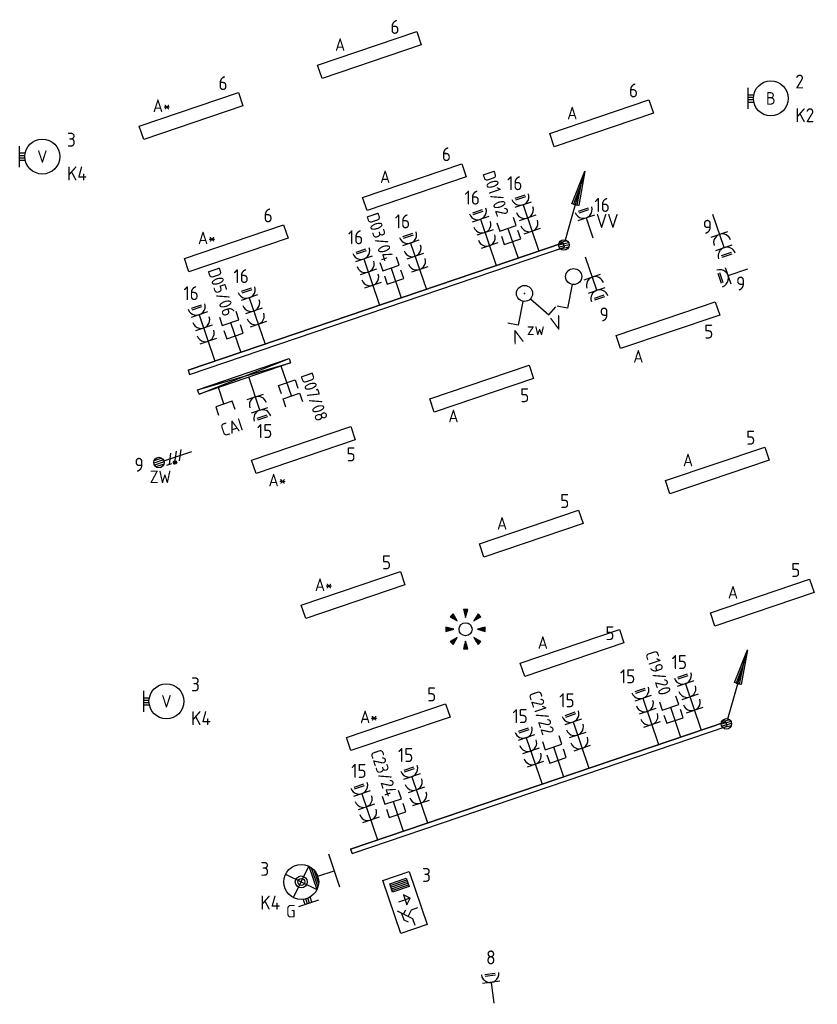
# Model space of a CAD drawing. Header units: millimetres. Extents: x 28812 to 120869, y 26747 to 104834.
# Tile 1 of 36: x 43979 to 55407, y 26747 to 40845. Entities that reach past the tile are written whole.
import ezdxf
from ezdxf.enums import TextEntityAlignment as Align

# ---------------------------------------------------------------- set-up
doc = ezdxf.new("R2010")
doc.units = ezdxf.units.MM
doc.header["$LTSCALE"] = 100
for name, color, linetype in [('EB62204-_ATTRIB', 2, 'Continuous'), ('EB63101-_ATTRIB', 2, 'Continuous'), ('EB63102-_ATTRIB', 2, 'Continuous'), ('EB63501-_ATTRIB', 2, 'Continuous'), ('EB6441--_ATTRIB', 2, 'Continuous'), ('EB6452--_ATTRIB', 2, 'Continuous'), ('EL6110--_CEN-NOODSTR', 3, 'Continuous'), ('EL61303-_WANDGOOT', 3, 'Continuous'), ('EL62203-_KRACHT-WCD230', 3, 'Continuous'), ('EL62204-_KRACHT-ASP230', 3, 'Continuous'), ('EL63101-_LICHT-ARM', 3, 'Continuous'), ('EL63102-_LICHT-SCH', 3, 'Continuous'), ('EL63103-_LICHT-WCD230V', 3, 'Continuous'), ('EL63105-_LICHT-KAST', 3, 'Continuous'), ('EL63202-_NOODVRL-TXT', 3, 'Continuous'), ('EL63501-_NOODVRL-ARM', 3, 'Continuous'), ('EL6441--_DATACOM', 3, 'Continuous'), ('EL6452--_CAI', 3, 'Continuous')]:
    doc.layers.add(name, color=color, linetype=linetype)
doc.styles.add('2_0', font='iso', dxfattribs={"height": 200})
doc.styles.add('ISO', font='iso.shx', dxfattribs={"height": 220})
doc.styles.add('NORATT', font='iso.shx')
doc.styles.add('NORDIM', font='isocp.shx')
doc.styles.get("Standard").update_dxf_attribs({"font": 'arial.ttf'})

# ---------------------------------------------------------------- blocks, each defined once
blk = doc.blocks.new('ES3W1L')
for p, q in [((1.25, 0), (-1.25, 0)), ((-0.75, 1.25), (0.75, 1.25)), ((-0.75, 1), (0.75, 1)), ((0, 0), (0, -3))]:
    blk.add_line(p, q)
blk.add_arc((0, 1.25), 1.25, 180, 0)
at = {"style": 'NORATT'}
for tag, flags, p in [('VERMOGEN', 9, (-2.5, 3)), ('GROEP', 8, (0, 3)), ('SCHAK', 8, (2.5, 3)), ('GELIJK', 9, (5, 3)), ('KAST', 9, (7, 3)), ('TAL', 8, (2.5, 3))]:
    blk.add_attdef(tag, text='', height=1.8, rotation=90, dxfattribs=dict(at, flags=flags)).set_placement(p, align=Align.MIDDLE_CENTER)
at = {"style": 'NORATT', "flags": 8}
blk.add_attdef('DOEL', text='', height=1.8, rotation=90, dxfattribs=at).set_placement((-2.5, 3), align=Align.MIDDLE_LEFT)
at = {"style": 'NORATT', "flags": 9}
blk.add_attdef('M_CODE', text='', height=1.8, dxfattribs=at).set_placement((0, 0), align=Align.MIDDLE_CENTER)
blk = doc.blocks.new('EJ3P31')
at = {"color": 0}
blk.add_lwpolyline([(-7.5, -1), (-7.5, 1), (7.5, 1), (7.5, -1)], close=True, dxfattribs=at)
at = {"style": 'NORATT', "flags": 9}
blk.add_attdef('GELIJK', text='', height=1.8, dxfattribs=at).set_placement((3.5, 5), align=Align.MIDDLE_CENTER)
at = {"color": 0, "style": 'NORATT'}
for tag, flags, p in [('A_CODE', 8, (-3.5, 2.75)), ('SCHAK', 8, (3.5, 2.75)), ('GROEP', 8, (-3.5, -2.75)), ('KAST', 9, (3.5, -2.75))]:
    blk.add_attdef(tag, text='', height=1.8, dxfattribs=dict(at, flags=flags)).set_placement(p, align=Align.MIDDLE)
blk = doc.blocks.new('EH100000')
at = {"linetype": 'ByBlock'}
for p, q in [((1, 0.5), (0, 0.5)), ((1, 0.5, 1), (0, 0.5, 1)), ((0, -0.5, 1), (1, -0.5, 1)), ((1, -0.5), (0, -0.5))]:
    blk.add_line(p, q, dxfattribs=at)
at = {"linetype": 'ByBlock', "invisible_edges": 15}
for points in [[(1, -0.5), (0, -0.5), (0, 0.5), (1, 0.5)], [(0, 0.5), (1, 0.5), (1, 0.5, 1), (0, 0.5, 1)], [(0, -0.5, 1), (1, -0.5, 1), (1, -0.5), (0, -0.5)]]:
    blk.add_3dface(points, dxfattribs=at)
at = {"linetype": 'ByBlock', "style": '2_0', "flags": 8}
blk.add_attdef('FUNCTIE', text='', height=0.5, dxfattribs=at).set_placement((0.5, 0), align=Align.MIDDLE)
at = {"linetype": 'ByBlock', "flags": 9}
blk.add_attdef('SCHOT', text='', height=0.5, dxfattribs=at).set_placement((0.5, 0), align=Align.MIDDLE)
blk = doc.blocks.new('ES3W2L')
for p, q in [((-0.75, 3.25), (0.75, 3.25)), ((-0.75, 3), (0.75, 3)), ((1.25, 2), (-1.25, 2)), ((0, 2), (0, -3)), ((1.25, 0), (-1.25, 0))]:
    blk.add_line(p, q)
for centre in [(0, 3.25), (0, 1.25)]:
    blk.add_arc(centre, 1.25, 180, 0)
at = {"style": 'NORATT'}
for tag, flags, p in [('VERMOGEN', 9, (-2.5, 5)), ('GROEP', 8, (0, 5)), ('SCHAK', 8, (2.5, 5)), ('GELIJKI', 9, (5, 5)), ('GELIJK', 9, (5, 5)), ('TAL', 8, (2.5, 5)), ('KAST', 9, (7, 5))]:
    blk.add_attdef(tag, text='', height=1.8, rotation=90, dxfattribs=dict(at, flags=flags)).set_placement(p, align=Align.MIDDLE_CENTER)
for tag, height, flags, p in [('GROEPI', 1.8, 9, (0, 9.5)), ('CODE', 3.5, 8, (0, 4.5)), ('M_CODE', 1.8, 9, (0, 0)), ('VERMOGENI', 1.8, 9, (0, -9.5)), ('DOELI', 1.8, 9, (0, -11.5))]:
    blk.add_attdef(tag, text='', height=height, dxfattribs=dict(at, flags=flags)).set_placement(p, align=Align.MIDDLE_CENTER)
at = {"style": 'NORATT', "flags": 8}
blk.add_attdef('DOEL', text='', height=1.8, rotation=90, dxfattribs=at).set_placement((-2.5, 5), align=Align.MIDDLE_LEFT)
blk = doc.blocks.new('ES111352')
at = {"color": 0}
blk.add_line((0, 1.5), (0, -3), dxfattribs=at)
for points in [[(-1.25, 2.75), (-1.25, 1.5), (1.25, 1.5), (1.25, 2.75)], [(-1.25, 0.75), (-1.25, -0.5), (1.25, -0.5), (1.25, 0.75)]]:
    blk.add_lwpolyline(points, dxfattribs=at)
at = {"color": 0, "style": 'NORATT', "flags": 8}
blk.add_attdef('NUMMER1', text='', height=1.8, rotation=90, dxfattribs=at).set_placement((-1.5, 4.5), align=Align.MIDDLE_LEFT)
at = {"style": 'NORATT', "flags": 8}
blk.add_attdef('NUMMER', text='', height=1.8, rotation=90, dxfattribs=at).set_placement((1.5, 4.5), align=Align.MIDDLE_LEFT)
at = {"style": 'NORATT'}
for tag, flags, p in [('CODE', 9, (1, 3.5)), ('PANEEL', 9, (0, 3)), ('GRP', 8, (0, -5)), ('RUIMTE', 9, (0, -7.5))]:
    blk.add_attdef(tag, text='', height=1.8, dxfattribs=dict(at, flags=flags)).set_placement(p, align=Align.MIDDLE_LEFT)
at = {"style": 'NORATT', "flags": 8}
blk.add_attdef('M_CODE', text='', height=1.8, dxfattribs=at).set_placement((0, 0), align=Align.MIDDLE_CENTER)
blk = doc.blocks.new('WGE')
blk.add_lwpolyline([(-1, -0.5), (0, -0.5), (0, 0.5), (-1, 0.5)])
at = {"style": '2_0', "flags": 9}
for tag in ['HULPSTUK', 'SCHOT']:
    blk.add_attdef(tag, text='', height=0.5, dxfattribs=at).set_placement((0, 0), align=Align.MIDDLE)
blk = doc.blocks.new('ES3G10')
for p, q in [((-3.25, -1.5), (-3.25, 1.5)), ((-3.25, 0.52), (-2.44, 0.52)), ((-3.25, 0.17), (-2.49, 0.17)), ((-3.25, -0.17), (-2.49, -0.17)), ((-3.25, -0.52), (-2.44, -0.52))]:
    blk.add_line(p, q)
blk.add_circle((0, 0), 2.5)
at = {"style": 'NORATT', "flags": 9}
blk.add_attdef('GELIJK', text='', height=1.8, dxfattribs=at).set_placement((3.5, 5), align=Align.MIDDLE_CENTER)
at = {"color": 6, "style": 'NORATT'}
for tag, flags, p in [('SCHAK', 8, (3.5, 2.75)), ('A_CODE', 8, (0, 0)), ('GROEP', 8, (-3.5, -2.75)), ('KAST', 9, (3.5, -2.75))]:
    blk.add_attdef(tag, text='', height=1.8, dxfattribs=dict(at, flags=flags)).set_placement(p, align=Align.MIDDLE)
blk = doc.blocks.new('ES652141')
for p, q in [((-2.79, 2.51), (-2.26, 1.98)), ((-2.65, 2.65), (-1.59, 1.59)), ((-2.51, 2.79), (-1.98, 2.26)), ((-0.2, 3.75), (-0.2, 3)), ((0, 3.75), (0, 2.25)), ((0.2, 3.75), (0.2, 3)), ((2.65, 2.65), (1.59, 1.59)), ((2.51, 2.79), (1.98, 2.26)), ((2.79, 2.51), (2.26, 1.98)), ((-3.75, 0.2), (-3, 0.2)), ((-3.75, 0), (-2.25, 0)), ((3.75, 0), (2.25, 0)), ((3.75, 0.2), (3, 0.2)), ((-3.75, -0.2), (-3, -0.2)), ((-2.65, -2.65), (-1.59, -1.59)), ((2.65, -2.65), (1.59, -1.59)), ((3.75, -0.2), (3, -0.2)), ((-2.79, -2.51), (-2.26, -1.98)), ((-2.51, -2.79), (-1.98, -2.26)), ((-0.2, -3.75), (-0.2, -3)), ((0, -3.75), (0, -2.25)), ((0.2, -3.75), (0.2, -3)), ((2.51, -2.79), (1.98, -2.26)), ((2.79, -2.51), (2.26, -1.98))]:
    blk.add_line(p, q)
for points in [[(-1.59, 1.59), (-2.37, 2.93), (-2.93, 2.37)], [(0, 2.25), (0.4, 3.75), (-0.4, 3.75)], [(1.59, 1.59), (2.93, 2.37), (2.37, 2.93)], [(-2.25, 0), (-3.75, 0.4), (-3.75, -0.4)], [(2.25, 0), (3.75, -0.4), (3.75, 0.4)], [(-1.59, -1.59), (-2.93, -2.37), (-2.37, -2.93)], [(1.59, -1.59), (2.37, -2.93), (2.93, -2.37)], [(0, -2.25), (-0.4, -3.75), (0.4, -3.75)]]:
    blk.add_lwpolyline(points, close=True)
blk.add_circle((0, 0), 1.25)
at = {"style": 'NORATT'}
blk.add_attdef('NUMMER', text='', height=1.8, dxfattribs=at).set_placement((0, 5), align=Align.MIDDLE)
for tag, flags, p in [('PANEEL', 9, (0, 3)), ('CODE', 9, (1, 3.5)), ('GRP', 8, (0, -5)), ('RUIMTE', 9, (0, -7.5))]:
    blk.add_attdef(tag, text='', height=1.8, dxfattribs=dict(at, flags=flags)).set_placement(p, align=Align.MIDDLE_LEFT)
at = {"style": 'NORATT', "flags": 8}
blk.add_attdef('M_CODE', text='', height=1.8, dxfattribs=at).set_placement((0, 0), align=Align.MIDDLE_CENTER)
blk = doc.blocks.new('ES3S1')
blk.add_lwpolyline([(0.58, 1), (2.31, 4), (3.61, 3.25)])
blk.add_circle((0, 0), 1.15)
at = {"style": 'NORATT'}
for tag, flags, p in [('SCHAK', 8, (3, 5.5)), ('KAST', 9, (-3, 0.5)), ('M_CODE', 9, (0, 0)), ('DOEL', 9, (-3, -2)), ('GROEP', 9, (-3, -4.5))]:
    blk.add_attdef(tag, text='', height=1.8, dxfattribs=dict(at, flags=flags)).set_placement(p, align=Align.MIDDLE_CENTER)
blk = doc.blocks.new('ES3G11WW')
at = {"color": 0}
for p, q in [((-3.25, -1.5), (-3.25, 1.5)), ((-1.77, 1.77), (1.77, -1.77)), ((1.77, 1.77), (-1.77, -1.77)), ((-3.25, 0.52), (-2.44, 0.52)), ((-3.25, 0.17), (-2.49, 0.17)), ((-3.25, -0.17), (-2.49, -0.17)), ((-3.25, -0.52), (-2.44, -0.52)), ((1.77, -1.77), (-1.77, -1.77)), ((1.48, -2.02), (-1.48, -2.02)), ((1.05, -2.27), (-1.05, -2.27)), ((0, -2.5), (0, -5)), ((-2.5, -5), (2.5, -5))]:
    blk.add_line(p, q, dxfattribs=at)
blk.add_lwpolyline([(1.77, -1.77), (1.75, -1.75)], dxfattribs=at)
for radius in [2.5, 0.85, 0.5]:
    blk.add_circle((0, 0), radius, dxfattribs=at)
at = {"style": 'NORATT', "flags": 9}
blk.add_attdef('GELIJK', text='', height=1.8, dxfattribs=at).set_placement((3.5, 5), align=Align.MIDDLE_CENTER)
at = {"color": 0, "style": 'NORATT'}
for tag, flags, p in [('A_CODE', 8, (-3.5, 2.75)), ('SCHAK', 8, (3.5, 2.75)), ('GROEP', 8, (-3.5, -2.75)), ('KAST', 9, (3.5, -2.75))]:
    blk.add_attdef(tag, text='', height=1.8, dxfattribs=dict(at, flags=flags)).set_placement(p, align=Align.MIDDLE)
blk = doc.blocks.new('ES3N026')
for p, q in [((-1.5, 0.75), (-1, 0.25)), ((0.38, -0.88), (0.38, 0.87)), ((2.25, 1.25), (2.25, -1.25)), ((2.5, 1.25), (2.5, -1.25)), ((2.75, 1.25), (2.75, -1.25)), ((3, 1.25), (3, -1.25))]:
    blk.add_line(p, q)
for points in [[(4.01, 2.01), (4.01, -1.98), (-3.99, -1.98), (-3.99, 2.01)], [(3.25, -1.25), (2, -1.25), (2, 1.25), (3.25, 1.25)], [(0.38, -0.88), (1.12, -0.13), (-0.37, -0.13)]]:
    blk.add_lwpolyline(points, close=True)
for points in [[(-0.75, 1.5), (-2.5, -0.25), (-3.5, -0.25)], [(-1.25, 1), (-2.25, 1), (-2.75, 0.5)], [(-2, 0.25), (-1.25, -0.5), (-1.25, -1.5)]]:
    blk.add_lwpolyline(points)
at = {"style": 'NORATT'}
for tag, height, flags, p in [('GROEPI', 1.8, 9, (0, 9.5)), ('CODE', 3.5, 8, (0, 4.5)), ('A_CODE', 1.8, 8, (-3.5, 3.5)), ('NUMMER', 1.8, 8, (3.5, 3.5)), ('SCHAK', 1.8, 8, (3.5, 2.75)), ('M_CODE', 1.8, 9, (0, 0)), ('GROEP', 1.8, 8, (-3.5, -3.5)), ('KAST', 1.8, 9, (3.5, -3.5)), ('VERMOGEN', 1.8, 9, (0, -5.5)), ('DOEL', 1.8, 9, (0, -7.5)), ('VERMOGENI', 1.8, 9, (0, -9.5)), ('DOELI', 1.8, 9, (0, -11.5))]:
    blk.add_attdef(tag, text='', height=height, dxfattribs=dict(at, flags=flags)).set_placement(p, align=Align.MIDDLE_CENTER)
at = {"style": 'NORATT', "flags": 9}
for tag in ['GELIJKI', 'TAL']:
    blk.add_attdef(tag, text='', height=1.8, rotation=90, dxfattribs=at).set_placement((5, 3.76), align=Align.MIDDLE_CENTER)
blk = doc.blocks.new('ES3W3L')
at = {"color": 2}
for p, q in [((-0.75, 5.25), (0.75, 5.25)), ((-0.75, 5), (0.75, 5))]:
    blk.add_line(p, q, dxfattribs=at)
at = {"color": 0}
for p, q in [((1.25, 4), (-1.25, 4)), ((0, 4), (0, -3)), ((1.25, 2), (-1.25, 2)), ((1.25, 0), (-1.25, 0))]:
    blk.add_line(p, q, dxfattribs=at)
for centre in [(0, 5.25), (0, 3.25), (0, 1.25)]:
    blk.add_arc(centre, 1.25, 180, 0, dxfattribs=at)
at = {"style": 'NORATT'}
for tag, flags, p in [('VERMOGEN', 9, (-2.5, 7)), ('GROEP', 8, (0, 7)), ('SCHAK', 8, (2.5, 7)), ('GELIJK', 9, (5, 7)), ('KAST', 9, (7, 7)), ('TAL', 8, (2.5, 7))]:
    blk.add_attdef(tag, text='', height=1.8, rotation=90, dxfattribs=dict(at, flags=flags)).set_placement(p, align=Align.MIDDLE_CENTER)
at = {"style": 'NORATT', "flags": 8}
blk.add_attdef('DOEL', text='', height=1.8, rotation=90, dxfattribs=at).set_placement((-2.5, 7), align=Align.MIDDLE_LEFT)
at = {"style": 'NORATT', "flags": 9}
blk.add_attdef('M_CODE', text='', height=1.8, dxfattribs=at).set_placement((0, 0), align=Align.MIDDLE_CENTER)
blk = doc.blocks.new('ES111309')
at = {"color": 0}
blk.add_line((0, -0.5), (0, -3), dxfattribs=at)
blk.add_lwpolyline([(-1.25, 0.75), (-1.25, -0.5), (1.25, -0.5), (1.25, 0.75)], dxfattribs=at)
at = {"color": 0, "style": 'NORATT', "flags": 8}
for tag, p in [('NUMMER', (0, 6)), ('CODE', (0, 3))]:
    blk.add_attdef(tag, text='', height=1.8, dxfattribs=at).set_placement(p, align=Align.MIDDLE)
at = {"style": 'NORATT'}
for tag, flags, p in [('PANEEL', 9, (0, 3)), ('GRP', 8, (0, -5)), ('RUIMTE', 9, (0, -7.5))]:
    blk.add_attdef(tag, text='', height=1.8, dxfattribs=dict(at, flags=flags)).set_placement(p, align=Align.MIDDLE_LEFT)
at = {"style": 'NORATT', "flags": 8}
blk.add_attdef('M_CODE', text='', height=1.8, dxfattribs=at).set_placement((0, 0), align=Align.MIDDLE_CENTER)
blk = doc.blocks.new('ES111201')
at = {"color": 0}
for p, q in [((0.38, 0.65), (5.5, 9.53)), ((0.73, 0.15), (-0.73, 0.15)), ((0.6, 0.45), (-0.6, 0.45)), ((0.73, -0.15), (-0.73, -0.15)), ((0.6, -0.45), (-0.6, -0.45))]:
    blk.add_line(p, q, dxfattribs=at)
for points in [[(2.57, 5.45), (5.5, 9.53), (3.43, 4.95)], [(3.22, 5.07), (4.63, 8.01), (2.78, 5.32)]]:
    blk.add_lwpolyline(points, close=True, dxfattribs=at)
blk.add_circle((0, 0), 0.75, dxfattribs=at)
at = {"style": 'NORATT', "flags": 9}
for tag in ['GELIJKI', 'TAL']:
    blk.add_attdef(tag, text='', height=1.8, rotation=90, dxfattribs=at).set_placement((5, 11.28), align=Align.MIDDLE_CENTER)
at = {"style": 'NORATT'}
for tag, height, flags, p in [('GROEPI', 1.8, 9, (0, 9.5)), ('GROEP', 1.8, 8, (0, 7.5)), ('CODE', 3.5, 8, (0, 4.5)), ('M_CODE', 1.8, 8, (0, 0)), ('KAST', 1.8, 9, (0, -3.5)), ('VERMOGEN', 1.8, 9, (0, -5.5)), ('DOEL', 1.8, 9, (0, -7.5)), ('VERMOGENI', 1.8, 9, (0, -9.5)), ('DOELI', 1.8, 9, (0, -11.5))]:
    blk.add_attdef(tag, text='', height=height, dxfattribs=dict(at, flags=flags)).set_placement(p, align=Align.MIDDLE_CENTER)
blk = doc.blocks.new('ES3X5')
at = {"color": 0}
for p, q in [((-0.45, 1.4), (-0.45, 2.6)), ((-0.15, 1.27), (-0.15, 2.73)), ((0.15, 1.27), (0.15, 2.73)), ((0.45, 1.4), (0.45, 2.6)), ((0, 1.25), (0, -3))]:
    blk.add_line(p, q, dxfattribs=at)
at = {"color": 1}
for p, q in [((-0.88, -0.38), (-0.88, 0.01)), ((-0.78, -0.42), (-0.78, 0.06)), ((-0.73, 1.04), (-0.73, 0.3)), ((-0.73, 0.67), (0.73, -0.07)), ((-0.69, -0.42), (-0.69, 0.06)), ((-0.59, -0.38), (-0.59, 0.01)), ((-0.73, -0.18), (0.73, -0.92)), ((-0.73, -0.88), (0.73, -1.62))]:
    blk.add_line(p, q, dxfattribs=at)
at = {"color": 0}
blk.add_circle((0, 2), 0.75, dxfattribs=at)
at = {"color": 1}
blk.add_circle((-0.73, -0.18), 0.245, dxfattribs=at)
at = {"style": 'NORATT'}
for tag, flags, p in [('VERMOGEN', 9, (-2.5, 4.5)), ('GROEP', 8, (0, 4.5)), ('SCHAK', 8, (2.5, 4.5)), ('KAST', 9, (7, 4.5)), ('DOEL', 8, (-2.5, 1))]:
    blk.add_attdef(tag, text='', height=1.8, rotation=90, dxfattribs=dict(at, flags=flags)).set_placement(p, align=Align.MIDDLE_LEFT)
for tag, flags, p in [('GELIJK', 9, (5, 4.5)), ('TAL', 8, (2.5, 4.5))]:
    blk.add_attdef(tag, text='', height=1.8, rotation=90, dxfattribs=dict(at, flags=flags)).set_placement(p, align=Align.MIDDLE_CENTER)
at = {"style": 'NORATT', "flags": 9}
blk.add_attdef('M_CODE', text='', height=1.8, dxfattribs=at).set_placement((0, 0), align=Align.MIDDLE_CENTER)
blk = doc.blocks.new('ES3SZ')
at = {"color": 0}
for points in [[(-0.58, 1), (-2.31, 4), (-3.61, 3.25)], [(0.58, 1), (2.31, 4), (3.61, 3.25)]]:
    blk.add_lwpolyline(points, dxfattribs=at)
blk.add_circle((0, 0), 1.15, dxfattribs=at)
blk.add_point((0, 0), dxfattribs=at)
blk.add_point((0, 0), dxfattribs=at)
at = {"color": 2, "style": 'ISO'}
blk.add_text('V', height=2, rotation=180, dxfattribs=at).set_placement((-3, 5.5), align=Align.MIDDLE_CENTER)
blk.add_text('V', height=2, dxfattribs=at).set_placement((3, 5.5), align=Align.MIDDLE_CENTER)
at = {"style": 'NORATT'}
for tag, flags, p in [('SCHAK', 8, (3, 5.5)), ('KAST', 9, (-3, 0.5)), ('M_CODE', 8, (0, 0)), ('DOEL', 9, (-3, -2)), ('GROEP', 9, (-3, -4.5))]:
    blk.add_attdef(tag, text='', height=1.8, dxfattribs=dict(at, flags=flags)).set_placement(p, align=Align.MIDDLE_CENTER)
for tag, flags, p in [('CODE', 9, (1, 3.5)), ('PANEEL', 9, (0, 3)), ('GRP', 8, (0, -5)), ('RUIMTE', 9, (0, -7.5))]:
    blk.add_attdef(tag, text='', height=1.8, dxfattribs=dict(at, flags=flags)).set_placement(p, align=Align.MIDDLE_LEFT)

msp = doc.modelspace()

# ---------------------------------------------------------------- linework, layer by layer
at = {"layer": 'EL61303-_WANDGOOT'}
for p, q in [((46529, 35547), (47839, 35992)), ((46550, 35485), (47839, 35992)), ((47839, 35992), (47860, 35930)), ((46529, 35547), (47860, 35930)), ((47860, 35930), (46550, 35485)), ((46550, 35485), (46529, 35547))]:
    msp.add_line(p, q, dxfattribs=at)

# ---------------------------------------------------------------- block references
at = {"layer": 'EL6110--_CEN-NOODSTR', "xscale": 99.99999999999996, "yscale": 99.99999999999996, "zscale": 99.99999999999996, "rotation": 198.7500000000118}
msp.add_blockref('ES3W2L', (54006, 37771, -16800), dxfattribs=at)
at = {"layer": 'EL61303-_WANDGOOT', "yscale": 65}
for name, p, xscale, zscale, rotation in [('EH100000', (51776, 37619, -120), 5674.999999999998, 120, 198.7499999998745), ('WGE', (51776, 37619, -120), 119.9999999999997, 119.9999999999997, 18.74999999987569), ('WGE', (46403, 35795, -120), 119.9999999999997, 119.9999999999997, 198.7499999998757), ('EH100000', (54104, 30762, -15300), 5675, 120, 198.7499999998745), ('WGE', (54104, 30762, -15300), 120, 120, 18.74999999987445), ('WGE', (54104, 30762, -15300), 120, 120, 18.74999999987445), ('WGE', (48730, 28938, -15300), 120, 120, 198.7499999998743)]:
    msp.add_blockref(name, p, dxfattribs=dict(at, xscale=xscale, zscale=zscale, rotation=rotation))
at = {"layer": 'EL62204-_KRACHT-ASP230'}
ref = msp.add_blockref('ES3X5', (46164, 34568, -16800), dxfattribs=dict(at, xscale=100, yscale=100, zscale=100, rotation=108.7500000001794))
ref.add_attrib('DOEL', 'ZW', dxfattribs={"layer": 'EB62204-_ATTRIB', "color": 1, "height": 180, "style": 'NORATT', "flags": 8}).set_placement((46150, 34299, -16800), align=Align.MIDDLE_RIGHT)
at = {"layer": 'EL63101-_LICHT-ARM'}
ref = msp.add_blockref('EJ3P31', (48989, 40340), dxfattribs=dict(at, xscale=100.0000000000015, yscale=100.0000000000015, zscale=100.0000000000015, rotation=18.69999999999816))
ref.add_attrib('A_CODE', 'A', dxfattribs={"layer": 'EB63101-_ATTRIB', "color": 1, "height": 180, "style": 'NORATT', "flags": 8}).set_placement((48570, 40488), align=Align.MIDDLE)
ref = msp.add_blockref('ES3G10', (54740, 39718, -14400), dxfattribs=dict(at, xscale=100, yscale=100, zscale=100))
ref.add_attrib('A_CODE', 'B', dxfattribs={"layer": 'EB63101-_ATTRIB', "color": 1, "height": 180, "style": 'NORATT', "flags": 8}).set_placement((54740, 39718, -14400), align=Align.MIDDLE)
ref = msp.add_blockref('EJ3P31', (46435, 39465), dxfattribs=dict(at, xscale=100.0000000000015, yscale=100.0000000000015, zscale=100.0000000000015, rotation=18.69999999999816))
ref.add_attrib('A_CODE', 'A*', dxfattribs={"layer": 'EB63101-_ATTRIB', "color": 1, "height": 180, "style": 'NORATT', "flags": 8}).set_placement((46015, 39613), align=Align.MIDDLE)
ref = msp.add_blockref('EJ3P31', (52315, 39360), dxfattribs=dict(at, xscale=100.0000000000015, yscale=100.0000000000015, zscale=100.0000000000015, rotation=18.69999999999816))
ref.add_attrib('A_CODE', 'A', dxfattribs={"layer": 'EB63101-_ATTRIB', "color": 1, "height": 180, "style": 'NORATT', "flags": 8}).set_placement((51895, 39508), align=Align.MIDDLE)
ref = msp.add_blockref('ES3G10', (44304, 38885, -14200), dxfattribs=dict(at, xscale=100, yscale=100, zscale=100))
ref.add_attrib('A_CODE', 'V', dxfattribs={"layer": 'EB63101-_ATTRIB', "color": 1, "height": 180, "style": 'NORATT', "flags": 8}).set_placement((44304, 38885, -14200), align=Align.MIDDLE)
ref = msp.add_blockref('EJ3P31', (49635, 38447), dxfattribs=dict(at, xscale=100.0000000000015, yscale=100.0000000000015, zscale=100.0000000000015, rotation=18.69999999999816))
ref.add_attrib('A_CODE', 'A', dxfattribs={"layer": 'EB63101-_ATTRIB', "color": 1, "height": 180, "style": 'NORATT', "flags": 8}).set_placement((49215, 38595), align=Align.MIDDLE)
ref = msp.add_blockref('EJ3P31', (47081, 37572), dxfattribs=dict(at, xscale=100.0000000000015, yscale=100.0000000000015, zscale=100.0000000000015, rotation=18.69999999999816))
ref.add_attrib('A_CODE', 'A*', dxfattribs={"layer": 'EB63101-_ATTRIB', "color": 1, "height": 180, "style": 'NORATT', "flags": 8}).set_placement((46661, 37720), align=Align.MIDDLE)
ref = msp.add_blockref('EJ3P31', (53267, 36470), dxfattribs=dict(at, xscale=99.9999999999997, yscale=99.9999999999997, zscale=99.9999999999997, rotation=18.70000000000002))
ref.add_attrib('A_CODE', 'A', dxfattribs={"layer": 'EB63101-_ATTRIB', "color": 1, "height": 180, "style": 'NORATT', "flags": 8}).set_placement((52842, 36024), align=Align.MIDDLE)
ref = msp.add_blockref('EJ3P31', (50598, 35562), dxfattribs=dict(at, xscale=100.0000000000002, yscale=100.0000000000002, zscale=100.0000000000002, rotation=18.7))
ref.add_attrib('A_CODE', 'A', dxfattribs={"layer": 'EB63101-_ATTRIB', "color": 1, "height": 180, "style": 'NORATT', "flags": 8}).set_placement((50193, 35170), align=Align.MIDDLE)
ref = msp.add_blockref('EJ3P31', (48045, 34684), dxfattribs=dict(at, xscale=100, yscale=100, zscale=100, rotation=18.7))
ref.add_attrib('A_CODE', 'A*', dxfattribs={"layer": 'EB63101-_ATTRIB', "color": 1, "height": 180, "style": 'NORATT', "flags": 8}).set_placement((47672, 34253), align=Align.MIDDLE)
ref = msp.add_blockref('EJ3P31', (53974, 34391), dxfattribs=dict(at, xscale=99.99999999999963, yscale=99.99999999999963, zscale=99.99999999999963, rotation=18.69999999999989))
ref.add_attrib('A_CODE', 'A', dxfattribs={"layer": 'EB63101-_ATTRIB', "color": 1, "height": 180, "style": 'NORATT', "flags": 8}).set_placement((53554, 34540), align=Align.MIDDLE)
ref = msp.add_blockref('EJ3P31', (51309, 33485), dxfattribs=dict(at, xscale=100.0000000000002, yscale=100.0000000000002, zscale=100.0000000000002, rotation=18.70000000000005))
ref.add_attrib('A_CODE', 'A', dxfattribs={"layer": 'EB63101-_ATTRIB', "color": 1, "height": 180, "style": 'NORATT', "flags": 8}).set_placement((50890, 33633), align=Align.MIDDLE)
ref = msp.add_blockref('EJ3P31', (48756, 32607), dxfattribs=dict(at, xscale=100.0000000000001, yscale=100.0000000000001, zscale=100.0000000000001, rotation=18.70000000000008))
ref.add_attrib('A_CODE', 'A*', dxfattribs={"layer": 'EB63101-_ATTRIB', "color": 1, "height": 180, "style": 'NORATT', "flags": 8}).set_placement((48336, 32755), align=Align.MIDDLE)
ref = msp.add_blockref('EJ3P31', (54618, 32498), dxfattribs=dict(at, xscale=99.99999999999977, yscale=99.99999999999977, zscale=99.99999999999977, rotation=18.70000000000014))
ref.add_attrib('A_CODE', 'A', dxfattribs={"layer": 'EB63101-_ATTRIB', "color": 1, "height": 180, "style": 'NORATT', "flags": 8}).set_placement((54198, 32646), align=Align.MIDDLE)
at = {"layer": 'EL63101-_LICHT-ARM', "xscale": 75, "yscale": 75, "zscale": 75}
msp.add_blockref('ES652141', (50368, 32117, -16800), dxfattribs=at)
at = {"layer": 'EL63101-_LICHT-ARM'}
ref = msp.add_blockref('EJ3P31', (51893, 31777), dxfattribs=dict(at, xscale=100.0000000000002, yscale=100.0000000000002, zscale=100.0000000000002, rotation=18.70000000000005))
ref.add_attrib('A_CODE', 'A', dxfattribs={"layer": 'EB63101-_ATTRIB', "color": 1, "height": 180, "style": 'NORATT', "flags": 8}).set_placement((51474, 31926), align=Align.MIDDLE)
ref = msp.add_blockref('ES3G10', (46082, 31085, -14200), dxfattribs=dict(at, xscale=100, yscale=100, zscale=100))
ref.add_attrib('A_CODE', 'V', dxfattribs={"layer": 'EB63101-_ATTRIB', "color": 1, "height": 180, "style": 'NORATT', "flags": 8}).set_placement((46082, 31085, -14200), align=Align.MIDDLE)
ref = msp.add_blockref('EJ3P31', (49403, 30714), dxfattribs=dict(at, xscale=99.99999999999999, yscale=99.99999999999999, zscale=99.99999999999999, rotation=18.70000000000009))
ref.add_attrib('A_CODE', 'A*', dxfattribs={"layer": 'EB63101-_ATTRIB', "color": 1, "height": 180, "style": 'NORATT', "flags": 8}).set_placement((48983, 30862), align=Align.MIDDLE)
at = {"layer": 'EL63102-_LICHT-SCH', "xscale": 100, "yscale": 100, "zscale": 100, "rotation": 198.7499999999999}
msp.add_blockref('ES3S1', (51916, 37167, -15600), dxfattribs=at)
at = {"layer": 'EL63102-_LICHT-SCH'}
ref = msp.add_blockref('ES3SZ', (51212, 36925, -15600), dxfattribs=dict(at, xscale=100, yscale=100, zscale=100, rotation=198.749999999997))
ref.add_attrib('SCHAK', 'zw', dxfattribs={"layer": 'EB63102-_ATTRIB', "color": 1, "height": 180, "style": 'NORATT', "flags": 8}).set_placement((51373, 36418, -15600), align=Align.MIDDLE_CENTER)
at = {"layer": 'EL63103-_LICHT-WCD230V'}
for name, p, xscale, yscale, zscale, rotation in [('ES3W3L', (51319, 37815, -570), 100, 100, 100, 18.74999999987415), ('ES3W3L', (50709, 37608, -120), 100, 100, 100, 18.74999999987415), ('ES3W1L', (52096, 38007), 99.99999999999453, 99.99999999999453, 99.99999999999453, 18.75000000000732), ('ES3W3L', (49709, 37268, -120), 100, 100, 100, 18.74999999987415), ('ES3W3L', (49038, 37041, -570), 100, 100, 100, 18.74999999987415), ('ES3W2L', (52183, 37160, -15750), 99.99999999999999, 99.99999999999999, 99.99999999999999, 198.7499999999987), ('ES3W1L', (54127, 37180, -16800), 100.0000000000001, 100.0000000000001, 100.0000000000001, 108.7500000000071), ('ES3W3L', (47398, 36484, -120), 100, 100, 100, 18.74999999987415), ('ES3W3L', (46681, 36241, -570), 100, 100, 100, 18.74999999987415), ('ES3W2L', (47355, 35444), 100.0000000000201, 100.0000000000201, 100.0000000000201, 198.2595760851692), ('ES3W3L', (53646, 30958, -15750), 100, 100, 100, 18.74999999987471), ('ES3W3L', (53037, 30751, -15300), 100, 100, 100, 18.74999999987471), ('ES3W3L', (52036, 30411, -15300), 100, 100, 100, 18.74999999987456), ('ES3W3L', (51366, 30184, -15750), 100, 100, 100, 18.74999999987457), ('ES3W3L', (49726, 29627, -15300), 100, 100, 100, 18.74999999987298), ('ES3W3L', (49009, 29384, -15750), 100, 100, 100, 18.74999999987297), ('ES3W1L', (50734, 27061), 99.99999999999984, 99.99999999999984, 99.99999999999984, 7.499999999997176)]:
    msp.add_blockref(name, p, dxfattribs=dict(at, xscale=xscale, yscale=yscale, zscale=zscale, rotation=rotation))
at = {"layer": 'EL63105-_LICHT-KAST'}
for p, xscale, yscale, zscale, rotation in [((51776, 37619, -120), 100.000000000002, 100.000000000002, 100.000000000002, 14.14705469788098), ((54104, 30762, -15300), 100, 100, 100, 14.1470546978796)]:
    msp.add_blockref('ES111201', p, dxfattribs=dict(at, xscale=xscale, yscale=yscale, zscale=zscale, rotation=rotation))
at = {"layer": 'EL63202-_NOODVRL-TXT', "xscale": 99.99999999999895, "yscale": 99.99999999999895, "zscale": 99.99999999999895, "rotation": 108.7499999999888}
msp.add_blockref('ES3N026', (49503, 28203, -14200), dxfattribs=at)
at = {"layer": 'EL63501-_NOODVRL-ARM'}
ref = msp.add_blockref('ES3G11WW', (48013, 28499, -14400), dxfattribs=dict(at, xscale=99.99999999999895, yscale=99.99999999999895, zscale=99.99999999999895, rotation=108.7499999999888))
ref.add_attrib('A_CODE', 'G', dxfattribs={"layer": 'EB63501-_ATTRIB', "color": 1, "height": 180, "style": 'NORATT', "flags": 8}).set_placement((47865, 28080, -14400), align=Align.MIDDLE)
at = {"layer": 'EL6441--_DATACOM'}
ref = msp.add_blockref('ES111352', (51023, 37714, -570), dxfattribs=dict(at, xscale=100.0000000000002, yscale=100.0000000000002, zscale=100.0000000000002, rotation=18.74999999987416))
ref.add_attrib('NUMMER1', 'D01/02', dxfattribs={"layer": 'EB6441--_ATTRIB', "color": 1, "height": 180, "rotation": 288.75, "style": 'NORATT', "flags": 8}).set_placement((50906, 38040, -570), align=Align.MIDDLE_RIGHT)
ref = msp.add_blockref('ES111352', (49348, 37146, -570), dxfattribs=dict(at, xscale=100.0000000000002, yscale=100.0000000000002, zscale=100.0000000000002, rotation=18.74999999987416))
ref.add_attrib('NUMMER1', 'D03/04', dxfattribs={"layer": 'EB6441--_ATTRIB', "color": 1, "height": 180, "rotation": 288.75, "style": 'NORATT', "flags": 8}).set_placement((49257, 37397, -570), align=Align.MIDDLE_RIGHT)
ref = msp.add_blockref('ES111352', (47049, 36365, -570), dxfattribs=dict(at, xscale=100.0000000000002, yscale=100.0000000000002, zscale=100.0000000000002, rotation=18.74999999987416))
ref.add_attrib('NUMMER1', 'D05/06', dxfattribs={"layer": 'EB6441--_ATTRIB', "color": 1, "height": 180, "rotation": 288.75, "style": 'NORATT', "flags": 8}).set_placement((46983, 36611, -1620), align=Align.MIDDLE_RIGHT)
ref = msp.add_blockref('ES111352', (47823, 35599), dxfattribs=dict(at, xscale=-99.99999999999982, yscale=100.0000000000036, zscale=100, rotation=198.7499999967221))
ref.add_attrib('NUMMER1', 'D07/08', dxfattribs={"layer": 'EB6441--_ATTRIB', "color": 1, "height": 180, "rotation": 288.75, "style": 'NORATT', "flags": 8}).set_placement((48314, 35107, -1050), align=Align.MIDDLE_RIGHT)
ref = msp.add_blockref('ES111352', (53351, 30858, -15750), dxfattribs=dict(at, xscale=100, yscale=100, zscale=100, rotation=18.74999999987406))
ref.add_attrib('NUMMER1', 'C19/20', dxfattribs={"layer": 'EB6441--_ATTRIB', "color": 1, "height": 180, "rotation": 288.75, "style": 'NORATT', "flags": 8}).set_placement((53233, 31183, -15750), align=Align.MIDDLE_RIGHT)
ref = msp.add_blockref('ES111352', (51676, 30289, -15750), dxfattribs=dict(at, xscale=100, yscale=100, zscale=100, rotation=18.74999999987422))
ref.add_attrib('NUMMER1', 'C21/22', dxfattribs={"layer": 'EB6441--_ATTRIB', "color": 1, "height": 180, "rotation": 288.75, "style": 'NORATT', "flags": 8}).set_placement((51558, 30615, -15750), align=Align.MIDDLE_RIGHT)
ref = msp.add_blockref('ES111352', (49377, 29509, -15750), dxfattribs=dict(at, xscale=100, yscale=100, zscale=100, rotation=18.74999999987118))
ref.add_attrib('NUMMER1', 'C23/24', dxfattribs={"layer": 'EB6441--_ATTRIB', "color": 1, "height": 180, "rotation": 288.75, "style": 'NORATT', "flags": 8}).set_placement((49306, 29734, -16800), align=Align.MIDDLE_RIGHT)
at = {"layer": 'EL6452--_CAI'}
ref = msp.add_blockref('ES111309', (46922, 35295), dxfattribs=dict(at, xscale=100.0000000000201, yscale=100.0000000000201, zscale=100.0000000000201, rotation=198.2595760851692))
ref.add_attrib('CODE', 'CAI', dxfattribs={"layer": 'EB6452--_ATTRIB', "color": 1, "height": 180, "rotation": 18.2596, "style": 'NORATT', "flags": 8}).set_placement((47016, 35010), align=Align.MIDDLE)

# ---------------------------------------------------------------- texts
at = {"layer": 'EL62203-_KRACHT-WCD230', "color": 7, "style": 'NORDIM'}
for s, p in [('16', (50962, 38403, -53650)), ('16', (50353, 38197, -53200)), ('16', (52214, 38092, -53200)), ('16', (49353, 37857, -53200)), ('VV', (52235, 37863, -53200)), ('9', (53766, 37780, -50200)), ('16', (48682, 37629, -53650)), ('16', (47042, 37073, -53200)), ('9', (54242, 36967, -50200)), ('16', (46325, 36829, -53650)), ('9', (52287, 36524, -35800)), ('15', (47379, 34855, -53650)), ('9', (45624, 34373, -50200)), ('15', (53319, 31547, -52600)), ('15', (52579, 31343, -37750)), ('15', (51709, 31000, -52150)), ('15', (51038, 30773, -52600)), ('15', (49399, 30216, -52150)), ('15', (48729, 29989, -52600)), ('8', (50662, 27318, -50200))]:
    msp.add_text(s, height=200, dxfattribs=at).set_placement(p)
at = {"layer": 'EL63101-_LICHT-ARM', "color": 1, "style": 'NORDIM'}
for s, p in [('6', (49291, 40641, -20783)), ('6', (46828, 39836, -20003)), ('2', (55092, 39860, -16800)), ('6', (52708, 39732, -20003)), ('K2', (55092, 39377, -16800)), ('3', (44657, 39027, -16600)), ('6', (50028, 38819, -20003)), ('K4', (44657, 38543, -16600)), ('6', (47474, 37943, -20003)), ('5', (53787, 36280, -4823)), ('5', (51150, 35368, -4823)), ('5', (54388, 34760, -2423)), ('5', (48662, 34520, -4823)), ('5', (51723, 33853, -2423)), ('5', (49170, 32975, -2423)), ('5', (55032, 32866, -2423)), ('5', (52370, 31961, -2423)), ('3', (46435, 31228, -16600)), ('5', (49817, 31083, -2423)), ('K4', (46435, 30744, -16600)), ('3', (47427, 28586, -19200)), ('3', (49745, 28499, -16800)), ('K4', (47427, 28103, -19200))]:
    msp.add_text(s, height=200, dxfattribs=at).set_placement(p)

doc.saveas('drawing.dxf')
